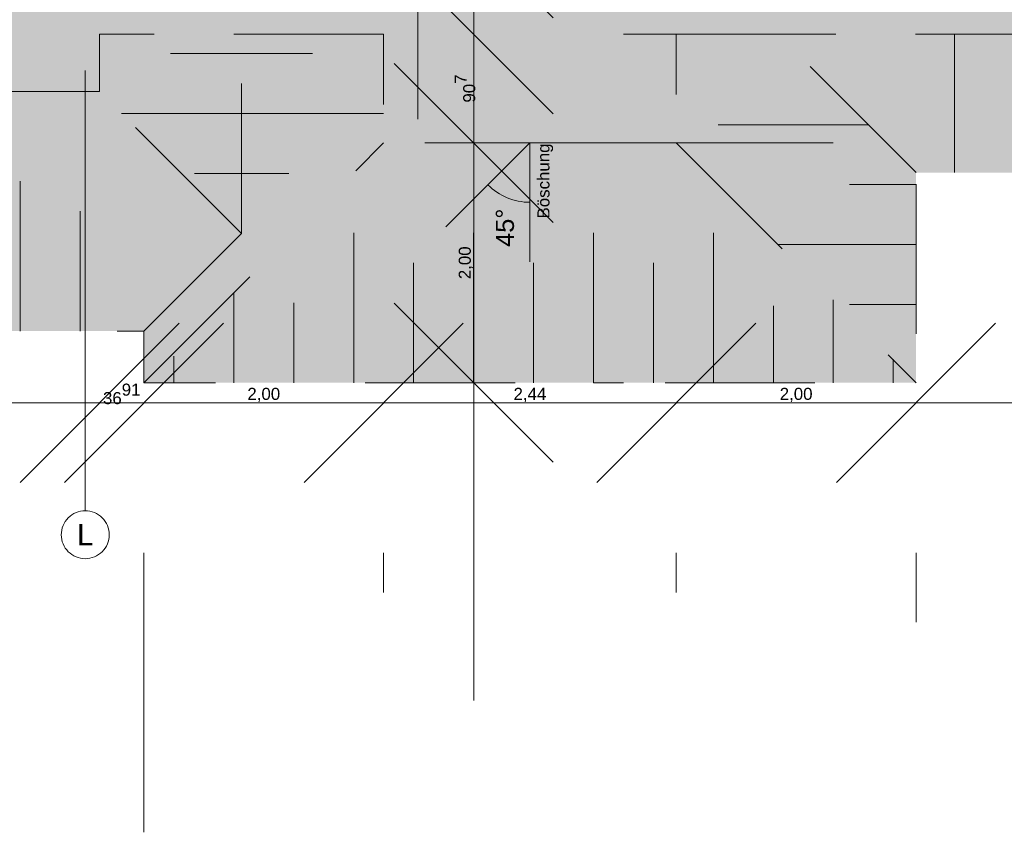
# Model space of a CAD drawing. Header units: metres. Extents: x -3716 to 31, y -1854 to 706.
# Tile 49 of 237: x -1454 to -1351, y -178 to -93. Entities that reach past the tile are written whole.
import ezdxf

# ---------------------------------------------------------------- set-up
doc = ezdxf.new("R2010")
doc.units = ezdxf.units.M
doc.header["$LTSCALE"] = 1.25
doc.header["$PDMODE"] = 1
doc.header["$PDSIZE"] = -2
for name, pattern in [('Linienart-34', [4.233, 2.116, -2.117]), ('Linienart-53', [5.291531, 3.175, -1.058062, 0.352704, -0.705764]), ('VW-01 Strichlinie kurz', [1.999894, 0.999947, -0.999947])]:
    doc.linetypes.add(name, pattern=pattern)
doc.layers.get('0').update_dxf_attribs({"lineweight": 25})
for name, color, linetype, lineweight in [('30 -32 Gründung-Baugrube', 7, 'VW-01 Strichlinie kurz', 9), ('70 -71 Achsen- 1 Gebäudeachsen', 7, 'Linienart-53', 18), ('70 -73 Bauteildarst.- 2 verdeckt 0.15', 7, 'Linienart-34', 15), ('Keine', 7, 'Continuous', 9)]:
    doc.layers.add(name, color=color, linetype=linetype, lineweight=lineweight)
doc.layers.add('70 -72 Beschriftung- 1 Beschriftung allgemein', color=7, linetype='Continuous', lineweight=9, true_color=0xff6633)
doc.layers.add('70 -76 Bemaßung- 2 Allgemein', color=7, linetype='Continuous', lineweight=5, true_color=0x6666cc)
doc.styles.add('Arial', font='arial.ttf')
doc.dimstyles.new('k+k_klein', dxfattribs={"dimtxt": 1.258608, "dimasz": 1.3255, "dimexe": 1.25, "dimexo": 3.75, "dimgap": 0.125, "dimtad": 1, "dimdec": 3, "dimtxsty": 'Arial', "dimblk": 'VW_SLASH', "dimblk1": 'VW_SLASH', "dimblk2": 'VW_SLASH', "dimcen": 0, "dimdle": 0.625, "dimadec": 3, "dimazin": 0, "dimtfac": 0.75, "dimtdec": 3, "dimtix": 1, "dimtmove": 0, "dimatfit": 0, "dimldrblk": 'VW_FILLEDARROW', "dimfxlon": 1, "dimfrac": 2, "dimtolj": 1, "dimarcsym": 0})

# ---------------------------------------------------------------- blocks, each defined once
blk = doc.blocks.new('Gruppe-9')
at = {"layer": '70 -73 Bauteildarst.- 2 verdeckt 0.15', "flags": 128}
blk.add_lwpolyline([(-88.396, -39.997), (-87.396, -39.997), (-87.396, -43.097), (-88.396, -43.097)], close=True, dxfattribs=at)
blk = doc.blocks.new('Gruppe-11')
at = {"layer": '70 -73 Bauteildarst.- 2 verdeckt 0.15', "color": 7}
blk.add_blockref('Gruppe-9', (0, 0), dxfattribs=at)
blk = doc.blocks.new('Gruppe-31')
at = {"layer": '30 -32 Gründung-Baugrube', "color": 7, "transparency": 33554687}
blk.add_line((-83.921, -43.352), (-83.921, -42.197), dxfattribs=at)
blk = doc.blocks.new('Gruppe-107')
at = {"layer": '30 -32 Gründung-Baugrube', "color": 7, "transparency": 33554687}
for p, q in [((-87.9323, -45.104), (-87.9323, -43.104)), ((-86.9323, -45.104), (-86.9323, -43.104)), ((-88.9323, -45.104), (-88.9323, -43.3263)), ((-85.9323, -45.104), (-85.9323, -43.3796)), ((-88.4323, -45.104), (-88.4323, -44.104)), ((-87.4323, -45.104), (-87.4323, -44.104)), ((-86.4323, -45.104), (-86.4323, -44.104)), ((-89.9323, -45.104), (-89.9323, -44.354)), ((-84.9323, -45.104), (-84.9323, -44.414)), ((-89.4323, -45.104), (-89.4323, -44.4374)), ((-85.4323, -45.104), (-85.4323, -44.464)), ((-90.4323, -45.104), (-90.4323, -44.8818)), ((-84.4323, -45.104), (-84.4323, -44.9085))]:
    blk.add_line(p, q, dxfattribs=at)
blk = doc.blocks.new('Gruppe-108')
at = {"layer": '30 -32 Gründung-Baugrube', "color": 7, "transparency": 33554687}
for p, q in [((-89.8669, -42.3586), (-89.2746, -42.3586)), ((-89.8669, -42.8586), (-88.6823, -42.8586)), ((-89.8669, -43.3586), (-89.4744, -43.3586))]:
    blk.add_line(p, q, dxfattribs=at)
blk = doc.blocks.new('Gruppe-109')
at = {"layer": '30 -32 Gründung-Baugrube', "color": 7, "transparency": 33554687}
for p, q in [((-89.8669, -42.3586), (-90.4591, -42.3586)), ((-89.8669, -42.8586), (-90.869, -42.8586)), ((-89.8669, -43.3586), (-90.2593, -43.3586))]:
    blk.add_line(p, q, dxfattribs=at)
blk = doc.blocks.new('Gruppe-110')
at = {"layer": '30 -32 Gründung-Baugrube', "color": 7, "transparency": 33554687}
for p, q in [((-96.7147, -44.674), (-96.7147, -42.674)), ((-95.7147, -44.674), (-95.7147, -42.674)), ((-92.7147, -44.674), (-92.7147, -42.674)), ((-91.7147, -44.674), (-91.7147, -42.674)), ((-97.7147, -44.674), (-97.7147, -42.924)), ((-93.7147, -44.674), (-93.7147, -43.1037)), ((-94.7147, -44.674), (-94.7147, -43.2056)), ((-97.2147, -44.674), (-97.2147, -43.674)), ((-96.2147, -44.674), (-96.2147, -43.674)), ((-95.2147, -44.674), (-95.2147, -43.674)), ((-94.2147, -44.674), (-94.2147, -43.674)), ((-93.2147, -44.674), (-93.2147, -43.674)), ((-92.2147, -44.674), (-92.2147, -43.674)), ((-91.2147, -44.674), (-91.2147, -43.674)), ((-98.7147, -44.674), (-98.7147, -43.924)), ((-98.2147, -44.674), (-98.2147, -44.0074)), ((-99.2147, -44.674), (-99.2147, -44.4518))]:
    blk.add_line(p, q, dxfattribs=at)
blk = doc.blocks.new('Gruppe-153')
at = {"layer": '30 -32 Gründung-Baugrube', "color": 7, "transparency": 33554687}
for p, q in [((-89.8669, -43.8586), (-89.8669, -42.197)), ((-84.2423, -43.352), (-85.3974, -42.1969)), ((-89.8669, -43.8586), (-91.0514, -42.674)), ((-84.6422, -42.9522), (-86.2423, -42.9522)), ((-90.6823, -45.104), (-88.6823, -43.104)), ((-86.2423, -43.104), (-84.2423, -45.104)), ((-84.2423, -43.4522), (-84.7973, -43.4522)), ((-90.6823, -44.674), (-89.8669, -43.8586)), ((-84.2423, -43.9522), (-85.3942, -43.9522)), ((-84.2423, -44.4522), (-84.7973, -44.4522))]:
    blk.add_line(p, q, dxfattribs=at)
for name in ['Gruppe-31', 'Gruppe-109', 'Gruppe-108', 'Gruppe-110', 'Gruppe-107']:
    blk.add_blockref(name, (0, 0), dxfattribs=at)
blk = doc.blocks.new('Gruppe-175')
at = {"layer": '70 -72 Beschriftung- 1 Beschriftung allgemein'}
for q in [(-88.1631, -43.8048), (-87.4623, -44.0951)]:
    blk.add_line((-87.4623, -43.104), q, dxfattribs=at)
blk.add_arc((-87.4623, -43.104), 0.4955, 225, 270, dxfattribs=at)
at = {"layer": '70 -72 Beschriftung- 1 Beschriftung allgemein', "attachment_point": 1, "rotation": 90, "line_spacing_factor": 0.970891, "style": 'Arial'}
for s, insert, char_height in [('Böschung', (-87.4, -43.7345), 0.10069), ('45°', (-87.7467, -43.971), 0.15103)]:
    blk.add_mtext(s, dxfattribs=dict(at, insert=insert, char_height=char_height))
blk = doc.blocks.new('VW_SLASH')
at = {"color": 0, "linetype": 'ByBlock', "lineweight": -2, "transparency": 16777216}
blk.add_line((0.4715, 0), (-1, 0), dxfattribs=at)
at = {"color": 0, "lineweight": 5, "transparency": 16777216, "flags": 128}
blk.add_lwpolyline([(0.5004, 0.5004), (-0.5004, -0.5004)], dxfattribs=at)
blk = doc.blocks.new('*D544')
at = {"layer": '70 -76 Bemaßung- 2 Allgemein', "color": 0, "lineweight": -2}
for p, q in [((-96.5502, -45.272), (-97.8757, -45.272)), ((-93.2914, -45.272), (-95.2247, -45.272)), ((-91.9659, -45.272), (-90.6404, -45.272)), ((-95.2247, -46.424), (-95.2247, -46.522)), ((-93.2914, -46.424), (-93.2914, -46.522))]:
    blk.add_line(p, q, dxfattribs=at)
at = {"layer": 'Defpoints', "color": 0}
for p in [(-95.2247, -42.674), (-93.2914, -42.674), (-95.2247, -45.272)]:
    blk.add_point(p, dxfattribs=at)
at = {"layer": '70 -76 Bemaßung- 2 Allgemein', "color": 0, "lineweight": -2, "xscale": 1.32550048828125, "yscale": 1.32550048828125, "zscale": 1.32550048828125}
blk.add_blockref('VW_SLASH', (-95.2247, -45.272), dxfattribs=at)
at = {"layer": '70 -76 Bemaßung- 2 Allgemein', "color": 0, "lineweight": -2, "xscale": 1.32550048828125, "yscale": 1.32550048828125, "zscale": 1.32550048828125, "rotation": 180}
blk.add_blockref('VW_SLASH', (-93.2914, -45.272), dxfattribs=at)
at = {"layer": '70 -76 Bemaßung- 2 Allgemein', "color": 0, "insert": (-94.258, -45.1889), "char_height": 0.100689, "attachment_point": 5, "style": 'Arial'}
blk.add_mtext('\\A1;1,93\\S33^ ;', dxfattribs=at)
blk = doc.blocks.new('VW_FILLEDARROW')
at = {"linetype": 'Continuous', "lineweight": 0, "transparency": 16777216}
blk.add_hatch(color=0, dxfattribs=at).paths.add_polyline_path([(-2.8289, 0.758), (0, 0), (-2.8289, -0.758)])
at = {"color": 0, "lineweight": 5, "transparency": 16777216, "flags": 128}
blk.add_lwpolyline([(-2.8289, 0.758), (0, 0), (-2.8289, -0.758)], close=True, dxfattribs=at)
blk = doc.blocks.new('*D545')
at = {"layer": '70 -76 Bemaßung- 2 Allgemein', "color": 0, "lineweight": -2}
for p, q in [((-94.6169, -45.272), (-95.9424, -45.272)), ((-91.0514, -45.272), (-93.2914, -45.272)), ((-89.7259, -45.272), (-88.4004, -45.272)), ((-93.2914, -46.424), (-93.2914, -46.522)), ((-91.0514, -46.424), (-91.0514, -46.522))]:
    blk.add_line(p, q, dxfattribs=at)
at = {"layer": 'Defpoints', "color": 0}
for p in [(-93.2914, -42.674), (-91.0514, -42.674), (-93.2914, -45.272)]:
    blk.add_point(p, dxfattribs=at)
at = {"layer": '70 -76 Bemaßung- 2 Allgemein', "color": 0, "lineweight": -2, "xscale": 1.32550048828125, "yscale": 1.32550048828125, "zscale": 1.32550048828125}
blk.add_blockref('VW_SLASH', (-93.2914, -45.272), dxfattribs=at)
at = {"layer": '70 -76 Bemaßung- 2 Allgemein', "color": 0, "lineweight": -2, "xscale": 1.32550048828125, "yscale": 1.32550048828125, "zscale": 1.32550048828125, "rotation": 180}
blk.add_blockref('VW_SLASH', (-91.0514, -45.272), dxfattribs=at)
at = {"layer": '70 -76 Bemaßung- 2 Allgemein', "color": 0, "insert": (-92.1714, -45.2066), "char_height": 0.10069, "attachment_point": 5, "style": 'Arial'}
blk.add_mtext('\\A1;2,24', dxfattribs=at)
blk = doc.blocks.new('*D546')
at = {"layer": '70 -76 Bemaßung- 2 Allgemein', "color": 0, "lineweight": -2}
for p, q in [((-92.3769, -45.272), (-93.7024, -45.272)), ((-90.6823, -45.272), (-91.0514, -45.272)), ((-89.3568, -45.272), (-88.0313, -45.272)), ((-91.0514, -46.424), (-91.0514, -46.522)), ((-90.6823, -48.854), (-90.6823, -46.522))]:
    blk.add_line(p, q, dxfattribs=at)
at = {"layer": 'Defpoints', "color": 0}
for p in [(-91.0514, -42.674), (-90.6823, -45.104), (-91.0514, -45.272)]:
    blk.add_point(p, dxfattribs=at)
at = {"layer": '70 -76 Bemaßung- 2 Allgemein', "color": 0, "lineweight": -2, "xscale": 1.32550048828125, "yscale": 1.32550048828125, "zscale": 1.32550048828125}
blk.add_blockref('VW_SLASH', (-91.0514, -45.272), dxfattribs=at)
at = {"layer": '70 -76 Bemaßung- 2 Allgemein', "color": 0, "lineweight": -2, "xscale": 1.32550048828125, "yscale": 1.32550048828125, "zscale": 1.32550048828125, "rotation": 180}
blk.add_blockref('VW_SLASH', (-90.6823, -45.272), dxfattribs=at)
at = {"layer": '70 -76 Bemaßung- 2 Allgemein', "color": 0, "insert": (-90.8669, -45.198), "char_height": 0.100689, "attachment_point": 5, "style": 'Arial'}
blk.add_mtext('\\A1;36\\S91^ ;', dxfattribs=at)
blk = doc.blocks.new('*D547')
at = {"layer": '70 -76 Bemaßung- 2 Allgemein', "color": 0, "lineweight": -2}
for p, q in [((-92.0078, -45.272), (-93.3333, -45.272)), ((-88.6823, -45.272), (-90.6823, -45.272)), ((-87.3568, -45.272), (-86.0313, -45.272)), ((-90.6823, -48.854), (-90.6823, -46.522)), ((-88.6823, -46.854), (-88.6823, -46.522))]:
    blk.add_line(p, q, dxfattribs=at)
at = {"layer": 'Defpoints', "color": 0}
for p in [(-88.6823, -43.104), (-90.6823, -45.104), (-90.6823, -45.272)]:
    blk.add_point(p, dxfattribs=at)
at = {"layer": '70 -76 Bemaßung- 2 Allgemein', "color": 0, "lineweight": -2, "xscale": 1.32550048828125, "yscale": 1.32550048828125, "zscale": 1.32550048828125}
blk.add_blockref('VW_SLASH', (-90.6823, -45.272), dxfattribs=at)
at = {"layer": '70 -76 Bemaßung- 2 Allgemein', "color": 0, "lineweight": -2, "xscale": 1.32550048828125, "yscale": 1.32550048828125, "zscale": 1.32550048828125, "rotation": 180}
blk.add_blockref('VW_SLASH', (-88.6823, -45.272), dxfattribs=at)
at = {"layer": '70 -76 Bemaßung- 2 Allgemein', "color": 0, "insert": (-89.6823, -45.2066), "char_height": 0.10069, "attachment_point": 5, "style": 'Arial'}
blk.add_mtext('\\A1;2,00', dxfattribs=at)
blk = doc.blocks.new('*D548')
at = {"layer": '70 -76 Bemaßung- 2 Allgemein', "color": 0, "lineweight": -2}
for p, q in [((-90.0078, -45.272), (-91.3333, -45.272)), ((-86.2423, -45.272), (-88.6823, -45.272)), ((-84.9168, -45.272), (-83.5913, -45.272)), ((-88.6823, -46.854), (-88.6823, -46.522)), ((-86.2423, -46.854), (-86.2423, -46.522))]:
    blk.add_line(p, q, dxfattribs=at)
at = {"layer": 'Defpoints', "color": 0}
for p in [(-88.6823, -43.104), (-86.2423, -43.104), (-88.6823, -45.272)]:
    blk.add_point(p, dxfattribs=at)
at = {"layer": '70 -76 Bemaßung- 2 Allgemein', "color": 0, "lineweight": -2, "xscale": 1.32550048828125, "yscale": 1.32550048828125, "zscale": 1.32550048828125}
blk.add_blockref('VW_SLASH', (-88.6823, -45.272), dxfattribs=at)
at = {"layer": '70 -76 Bemaßung- 2 Allgemein', "color": 0, "lineweight": -2, "xscale": 1.32550048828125, "yscale": 1.32550048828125, "zscale": 1.32550048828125, "rotation": 180}
blk.add_blockref('VW_SLASH', (-86.2423, -45.272), dxfattribs=at)
at = {"layer": '70 -76 Bemaßung- 2 Allgemein', "color": 0, "insert": (-87.4623, -45.2066), "char_height": 0.10069, "attachment_point": 5, "style": 'Arial'}
blk.add_mtext('\\A1;2,44', dxfattribs=at)
blk = doc.blocks.new('*D549')
at = {"layer": '70 -76 Bemaßung- 2 Allgemein', "color": 0, "lineweight": -2}
for p, q in [((-87.5678, -45.272), (-88.8933, -45.272)), ((-84.2423, -45.272), (-86.2423, -45.272)), ((-82.9168, -45.272), (-81.5913, -45.272)), ((-86.2423, -46.854), (-86.2423, -46.522)), ((-84.2423, -47.102), (-84.2423, -46.522))]:
    blk.add_line(p, q, dxfattribs=at)
at = {"layer": 'Defpoints', "color": 0}
for p in [(-86.2423, -43.104), (-84.2423, -43.352), (-86.2423, -45.272)]:
    blk.add_point(p, dxfattribs=at)
at = {"layer": '70 -76 Bemaßung- 2 Allgemein', "color": 0, "lineweight": -2, "xscale": 1.32550048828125, "yscale": 1.32550048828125, "zscale": 1.32550048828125}
blk.add_blockref('VW_SLASH', (-86.2423, -45.272), dxfattribs=at)
at = {"layer": '70 -76 Bemaßung- 2 Allgemein', "color": 0, "lineweight": -2, "xscale": 1.32550048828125, "yscale": 1.32550048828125, "zscale": 1.32550048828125, "rotation": 180}
blk.add_blockref('VW_SLASH', (-84.2423, -45.272), dxfattribs=at)
at = {"layer": '70 -76 Bemaßung- 2 Allgemein', "color": 0, "insert": (-85.2423, -45.2066), "char_height": 0.10069, "attachment_point": 5, "style": 'Arial'}
blk.add_mtext('\\A1;2,00', dxfattribs=at)
blk = doc.blocks.new('*D550')
at = {"layer": '70 -76 Bemaßung- 2 Allgemein', "color": 0, "lineweight": -2}
for p, q in [((-71.5461, -45.1469), (-71.5461, -46.522)), ((-72.8716, -45.272), (-82.9168, -45.272)), ((-84.2423, -47.102), (-84.2423, -46.522))]:
    blk.add_line(p, q, dxfattribs=at)
at = {"layer": 'Defpoints', "color": 0}
for p in [(-71.5461, -41.3969), (-84.2423, -43.352), (-84.2423, -45.272)]:
    blk.add_point(p, dxfattribs=at)
at = {"layer": '70 -76 Bemaßung- 2 Allgemein', "color": 0, "lineweight": -2, "xscale": 1.32550048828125, "yscale": 1.32550048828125, "zscale": 1.32550048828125, "rotation": 180}
blk.add_blockref('VW_SLASH', (-84.2423, -45.272), dxfattribs=at)
at = {"layer": '70 -76 Bemaßung- 2 Allgemein', "color": 0, "lineweight": -2, "xscale": 1.32550048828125, "yscale": 1.32550048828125, "zscale": 1.32550048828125}
blk.add_blockref('VW_SLASH', (-71.5461, -45.272), dxfattribs=at)
at = {"layer": '70 -76 Bemaßung- 2 Allgemein', "color": 0, "insert": (-77.8942, -45.1889), "char_height": 0.100689, "attachment_point": 5, "style": 'Arial'}
blk.add_mtext('\\A1;12,69\\S63^ ;', dxfattribs=at)
blk = doc.blocks.new('*D785')
at = {"layer": '70 -76 Bemaßung- 2 Allgemein', "color": 0, "lineweight": -2}
for p, q in [((-87.931, -37.8335), (-87.931, -36.508)), ((-87.931, -39.447), (-87.931, -39.159)), ((-85.7773, -39.159), (-86.681, -39.159)), ((-91.582, -39.447), (-89.181, -39.447)), ((-87.931, -40.7725), (-87.931, -42.098))]:
    blk.add_line(p, q, dxfattribs=at)
at = {"layer": 'Defpoints', "color": 0}
for p in [(-89.5273, -39.159), (-87.931, -39.159), (-87.832, -39.447)]:
    blk.add_point(p, dxfattribs=at)
at = {"layer": '70 -76 Bemaßung- 2 Allgemein', "color": 0, "lineweight": -2, "xscale": 1.32550048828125, "yscale": 1.32550048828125, "zscale": 1.32550048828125}
for p, rotation in [((-87.931, -39.159), 270), ((-87.931, -39.447), 90)]:
    blk.add_blockref('VW_SLASH', p, dxfattribs=dict(at, rotation=rotation))
at = {"layer": '70 -76 Bemaßung- 2 Allgemein', "color": 0, "insert": (-88.005, -39.303), "char_height": 0.100689, "attachment_point": 5, "rotation": 90, "style": 'Arial'}
blk.add_mtext('\\A1;28\\S8^ ;', dxfattribs=at)
blk = doc.blocks.new('*D786')
at = {"layer": '70 -76 Bemaßung- 2 Allgemein', "color": 0, "lineweight": -2}
for p, q in [((-87.931, -38.1215), (-87.931, -36.796)), ((-91.582, -39.447), (-89.181, -39.447)), ((-87.931, -40.004), (-87.931, -39.447)), ((-84.9323, -40.004), (-86.681, -40.004)), ((-87.931, -41.3295), (-87.931, -42.655))]:
    blk.add_line(p, q, dxfattribs=at)
at = {"layer": 'Defpoints', "color": 0}
for p in [(-87.931, -39.447), (-87.832, -39.447), (-88.6823, -40.004)]:
    blk.add_point(p, dxfattribs=at)
at = {"layer": '70 -76 Bemaßung- 2 Allgemein', "color": 0, "lineweight": -2, "xscale": 1.32550048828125, "yscale": 1.32550048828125, "zscale": 1.32550048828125}
for p, rotation in [((-87.931, -39.447), 270), ((-87.931, -40.004), 90)]:
    blk.add_blockref('VW_SLASH', p, dxfattribs=dict(at, rotation=rotation))
at = {"layer": '70 -76 Bemaßung- 2 Allgemein', "color": 0, "insert": (-88.0033, -39.7255), "char_height": 0.100689, "attachment_point": 5, "rotation": 90, "style": 'Arial'}
blk.add_mtext('\\A1;55\\S7^ ;', dxfattribs=at)
blk = doc.blocks.new('*D787')
at = {"layer": '70 -76 Bemaßung- 2 Allgemein', "color": 0, "lineweight": -2}
for p, q in [((-87.931, -38.6785), (-87.931, -37.353)), ((-87.931, -41.3969), (-87.931, -40.004)), ((-84.9323, -40.004), (-86.681, -40.004)), ((-84.9323, -41.3969), (-86.681, -41.3969)), ((-87.931, -42.7224), (-87.931, -44.0479))]:
    blk.add_line(p, q, dxfattribs=at)
at = {"layer": 'Defpoints', "color": 0}
for p in [(-88.6823, -40.004), (-87.931, -40.004), (-88.6823, -41.3969)]:
    blk.add_point(p, dxfattribs=at)
at = {"layer": '70 -76 Bemaßung- 2 Allgemein', "color": 0, "lineweight": -2, "xscale": 1.32550048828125, "yscale": 1.32550048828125, "zscale": 1.32550048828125}
for p, rotation in [((-87.931, -40.004), 270), ((-87.931, -41.3969), 90)]:
    blk.add_blockref('VW_SLASH', p, dxfattribs=dict(at, rotation=rotation))
at = {"layer": '70 -76 Bemaßung- 2 Allgemein', "color": 0, "insert": (-88.0141, -40.7005), "char_height": 0.100689, "attachment_point": 5, "rotation": 90, "style": 'Arial'}
blk.add_mtext('\\A1;1,39\\S3^ ;', dxfattribs=at)
blk = doc.blocks.new('*D788')
at = {"layer": '70 -76 Bemaßung- 2 Allgemein', "color": 0, "lineweight": -2}
for p, q in [((-87.931, -40.0714), (-87.931, -38.7459)), ((-87.931, -42.197), (-87.931, -41.3969)), ((-84.9323, -41.3969), (-86.681, -41.3969)), ((-84.9323, -42.197), (-86.681, -42.197)), ((-87.931, -43.5225), (-87.931, -44.848))]:
    blk.add_line(p, q, dxfattribs=at)
at = {"layer": 'Defpoints', "color": 0}
for p in [(-88.6823, -41.3969), (-87.931, -41.3969), (-88.6823, -42.197)]:
    blk.add_point(p, dxfattribs=at)
at = {"layer": '70 -76 Bemaßung- 2 Allgemein', "color": 0, "lineweight": -2, "xscale": 1.32550048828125, "yscale": 1.32550048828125, "zscale": 1.32550048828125}
for p, rotation in [((-87.931, -41.3969), 270), ((-87.931, -42.197), 90)]:
    blk.add_blockref('VW_SLASH', p, dxfattribs=dict(at, rotation=rotation))
at = {"layer": '70 -76 Bemaßung- 2 Allgemein', "color": 0, "insert": (-87.9874, -41.797), "char_height": 0.10069, "attachment_point": 5, "rotation": 90, "style": 'Arial'}
blk.add_mtext('\\A1;80', dxfattribs=at)
blk = doc.blocks.new('*D789')
at = {"layer": '70 -76 Bemaßung- 2 Allgemein', "color": 0, "lineweight": -2}
for p, q in [((-87.931, -40.8715), (-87.931, -39.546)), ((-87.931, -43.104), (-87.931, -42.197)), ((-84.9323, -42.197), (-86.681, -42.197)), ((-84.9323, -43.104), (-86.681, -43.104)), ((-87.931, -44.4295), (-87.931, -45.755))]:
    blk.add_line(p, q, dxfattribs=at)
at = {"layer": 'Defpoints', "color": 0}
for p in [(-88.6823, -42.197), (-87.931, -42.197), (-88.6823, -43.104)]:
    blk.add_point(p, dxfattribs=at)
at = {"layer": '70 -76 Bemaßung- 2 Allgemein', "color": 0, "lineweight": -2, "xscale": 1.32550048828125, "yscale": 1.32550048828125, "zscale": 1.32550048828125}
for p, rotation in [((-87.931, -42.197), 270), ((-87.931, -43.104), 90)]:
    blk.add_blockref('VW_SLASH', p, dxfattribs=dict(at, rotation=rotation))
at = {"layer": '70 -76 Bemaßung- 2 Allgemein', "color": 0, "insert": (-88.0033, -42.6505), "char_height": 0.100689, "attachment_point": 5, "rotation": 90, "style": 'Arial'}
blk.add_mtext('\\A1;90\\S7^ ;', dxfattribs=at)
blk = doc.blocks.new('*D790')
at = {"layer": '70 -76 Bemaßung- 2 Allgemein', "color": 0, "lineweight": -2}
for p, q in [((-87.931, -41.7785), (-87.931, -40.453)), ((-87.931, -45.104), (-87.931, -43.104)), ((-84.9323, -43.104), (-86.681, -43.104)), ((-86.9323, -45.104), (-86.681, -45.104)), ((-87.931, -46.4295), (-87.931, -47.755))]:
    blk.add_line(p, q, dxfattribs=at)
at = {"layer": 'Defpoints', "color": 0}
for p in [(-88.6823, -43.104), (-87.931, -43.104), (-90.6823, -45.104)]:
    blk.add_point(p, dxfattribs=at)
at = {"layer": '70 -76 Bemaßung- 2 Allgemein', "color": 0, "lineweight": -2, "xscale": 1.32550048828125, "yscale": 1.32550048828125, "zscale": 1.32550048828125}
for p, rotation in [((-87.931, -43.104), 270), ((-87.931, -45.104), 90)]:
    blk.add_blockref('VW_SLASH', p, dxfattribs=dict(at, rotation=rotation))
at = {"layer": '70 -76 Bemaßung- 2 Allgemein', "color": 0, "insert": (-87.9965, -44.104), "char_height": 0.10069, "attachment_point": 5, "rotation": 90, "style": 'Arial'}
blk.add_mtext('\\A1;2,00', dxfattribs=at)
blk = doc.blocks.new('_Achsen (3D)')
at = {"layer": '70 -71 Achsen- 1 Gebäudeachsen', "transparency": 33554687}
blk.add_line((-91.171, 3.8), (-91.171, -46.172), dxfattribs=at)
at = {"color": 255, "transparency": 33554687}
blk.add_wipeout([(-91.171, -46.172), (-91.1514, -46.173), (-91.132, -46.1759), (-91.1129, -46.1807), (-91.0945, -46.1873), (-91.0767, -46.1957), (-91.0599, -46.2057), (-91.0441, -46.2174), (-91.0296, -46.2306), (-91.0164, -46.2452), (-91.0047, -46.2609), (-90.9946, -46.2778), (-90.9862, -46.2955), (-90.9796, -46.314), (-90.9748, -46.333), (-90.972, -46.3524), (-90.971, -46.372), (-90.972, -46.3916), (-90.9748, -46.4111), (-90.9796, -46.4301), (-90.9862, -46.4486), (-90.9946, -46.4663), (-91.0047, -46.4832), (-91.0164, -46.4989), (-91.0296, -46.5135), (-91.0441, -46.5266), (-91.0599, -46.5383), (-91.0767, -46.5484), (-91.0945, -46.5568), (-91.1129, -46.5634), (-91.132, -46.5682), (-91.1514, -46.5711), (-91.171, -46.572), (-91.1906, -46.5711), (-91.21, -46.5682), (-91.2291, -46.5634), (-91.2475, -46.5568), (-91.2653, -46.5484), (-91.2821, -46.5383), (-91.2979, -46.5266), (-91.3124, -46.5135), (-91.3256, -46.4989), (-91.3373, -46.4832), (-91.3474, -46.4663), (-91.3558, -46.4486), (-91.3624, -46.4301), (-91.3672, -46.4111), (-91.37, -46.3916), (-91.371, -46.372), (-91.37, -46.3524), (-91.3672, -46.333), (-91.3624, -46.314), (-91.3558, -46.2955), (-91.3474, -46.2778), (-91.3373, -46.2609), (-91.3256, -46.2452), (-91.3124, -46.2306), (-91.2979, -46.2174), (-91.2821, -46.2057), (-91.2653, -46.1957), (-91.2475, -46.1873), (-91.2291, -46.1807), (-91.21, -46.1759), (-91.1906, -46.173)], dxfattribs=at).dxf.layer = 'Keine'
at = {"layer": 'Keine', "transparency": 33554687, "flags": 128}
blk.add_lwpolyline([(-91.171, -46.172), (-91.1514, -46.173), (-91.132, -46.1759), (-91.1129, -46.1807), (-91.0945, -46.1873), (-91.0767, -46.1957), (-91.0599, -46.2057), (-91.0441, -46.2174), (-91.0296, -46.2306), (-91.0164, -46.2452), (-91.0047, -46.2609), (-90.9946, -46.2778), (-90.9862, -46.2955), (-90.9796, -46.314), (-90.9748, -46.333), (-90.972, -46.3524), (-90.971, -46.372), (-90.972, -46.3916), (-90.9748, -46.4111), (-90.9796, -46.4301), (-90.9862, -46.4486), (-90.9946, -46.4663), (-91.0047, -46.4832), (-91.0164, -46.4989), (-91.0296, -46.5135), (-91.0441, -46.5266), (-91.0599, -46.5383), (-91.0767, -46.5484), (-91.0945, -46.5568), (-91.1129, -46.5634), (-91.132, -46.5682), (-91.1514, -46.5711), (-91.171, -46.572), (-91.1906, -46.5711), (-91.21, -46.5682), (-91.2291, -46.5634), (-91.2475, -46.5568), (-91.2653, -46.5484), (-91.2821, -46.5383), (-91.2979, -46.5266), (-91.3124, -46.5135), (-91.3256, -46.4989), (-91.3373, -46.4832), (-91.3474, -46.4663), (-91.3558, -46.4486), (-91.3624, -46.4301), (-91.3672, -46.4111), (-91.37, -46.3916), (-91.371, -46.372), (-91.37, -46.3524), (-91.3672, -46.333), (-91.3624, -46.314), (-91.3558, -46.2955), (-91.3474, -46.2778), (-91.3373, -46.2609), (-91.3256, -46.2452), (-91.3124, -46.2306), (-91.2979, -46.2174), (-91.2821, -46.2057), (-91.2653, -46.1957), (-91.2475, -46.1873), (-91.2291, -46.1807), (-91.21, -46.1759), (-91.1906, -46.173)], close=True, dxfattribs=at)
at = {"layer": 'Keine', "transparency": 33554687, "insert": (-91.171, -46.372), "char_height": 0.1762, "attachment_point": 5, "line_spacing_factor": 0.970891, "style": 'Arial'}
blk.add_mtext('L', dxfattribs=at)
blk = doc.blocks.new('Gruppe-494')
at = {"layer": '70 -76 Bemaßung- 2 Allgemein'}
for base, p1, p2, text, picture, middle in [((-84.24232, -45.27204), (-71.54606, -41.39694), (-84.24232, -43.35204), '12,69\\S63^ ;', '*D550', (-77.89419, -45.18894)), ((-95.2247, -45.27204), (-93.29139, -42.67404), (-95.2247, -42.67404), '1,93\\S33^ ;', '*D544', (-94.25804, -45.18894)), ((-93.29139, -45.27204), (-91.05139, -42.67404), (-93.29139, -42.67404), '2,24', '*D545', (-92.17139, -45.20658)), ((-91.05139, -45.27204), (-90.68232, -45.10404), (-91.05139, -42.67404), '36\\S91^ ;', '*D546', (-90.86685, -45.198)), ((-90.68232, -45.27204), (-88.68232, -43.10404), (-90.68232, -45.10404), '2,00', '*D547', (-89.68232, -45.20658)), ((-88.68232, -45.27204), (-86.24232, -43.10404), (-88.68232, -43.10404), '2,44', '*D548', (-87.46232, -45.20658)), ((-86.24232, -45.27204), (-84.24232, -43.35204), (-86.24232, -43.10404), '2,00', '*D549', (-85.24232, -45.20658))]:
    dim = blk.add_linear_dim(base=base, p1=p1, p2=p2, text=text, dimstyle='k+k_klein', override={"dimtxt": 0.100689, "dimgap": 0.005, "dimdec": 4, "dimpost": '<>', "dimtxsty": 'Arial', "dimtmove": 2}, dxfattribs=at)
    dim.commit()
    dim.dimension.update_dxf_attribs({"geometry": picture, "text_midpoint": middle})
blk = doc.blocks.new('Gruppe-512')
at = {"layer": '70 -76 Bemaßung- 2 Allgemein'}
for base, p1, p2, text, picture, middle in [((-87.931, -39.159), (-87.832, -39.447), (-89.5273, -39.159), '28\\S8^ ;', '*D785', (-88.005, -39.303)), ((-87.931, -39.447), (-88.6823, -40.004), (-87.832, -39.447), '55\\S7^ ;', '*D786', (-88.0033, -39.7255)), ((-87.931, -40.004), (-88.6823, -41.3969), (-88.6823, -40.004), '1,39\\S3^ ;', '*D787', (-88.0141, -40.7005)), ((-87.931, -41.3969), (-88.6823, -42.197), (-88.6823, -41.3969), '80', '*D788', (-87.9874, -41.797)), ((-87.931, -42.197), (-88.6823, -43.104), (-88.6823, -42.197), '90\\S7^ ;', '*D789', (-88.0033, -42.6505)), ((-87.931, -43.104), (-90.6823, -45.104), (-88.6823, -43.104), '2,00', '*D790', (-87.9965, -44.104))]:
    dim = blk.add_linear_dim(base=base, p1=p1, p2=p2, angle=270, text=text, dimstyle='k+k_klein', override={"dimtxt": 0.100689, "dimgap": 0.005, "dimpost": '<>', "dimtxsty": 'Arial', "dimtmove": 2}, dxfattribs=at)
    dim.commit()
    dim.dimension.update_dxf_attribs({"geometry": picture, "text_midpoint": middle})
blk = doc.blocks.new('_Feinplanum 2D (2D)')
at = {"layer": '30 -32 Gründung-Baugrube', "linetype": 'Continuous', "lineweight": 0, "true_color": 0xfffdee}
h = blk.add_hatch(color=7, dxfattribs=at)
h.paths.add_polyline_path([(3.234, 2.208), (3.234, -3.2548), (2.984, -4.1878), (2.984, -7.2829), (4.962, -7.2829), (4.962, -10.1329), (2.654, -10.1329), (2.654, -15.1811), (4.962, -15.1811), (4.962, -18.0311), (2.984, -18.0311), (2.984, -43.352), (-34.7423, -43.352), (-34.7423, -45.1048), (-41.1823, -45.1048), (-41.1823, -44.674), (-49.9647, -44.674), (-49.9647, -43.352), (-84.2423, -43.352), (-84.2423, -45.104), (-90.6823, -45.104), (-90.6823, -44.674), (-99.4647, -44.674), (-99.4647, -43.352), (-160.8923, -43.352), (-160.8923, -45.104), (-167.3323, -45.104), (-167.3323, -44.674), (-176.1147, -44.674), (-176.1147, -43.352), (-179.176, -43.352), (-179.176, 2.208), (-156.666, 2.208), (-156.666, 2.5549), (-146.5259, 2.5549), (-146.5259, 2.208), (-52.841, 2.208), (-52.841, 2.398), (-26.376, 2.398), (-26.376, 2.208)])
h.paths.add_polyline_path([(-178.021, 1.053), (-178.021, -42.197), (-174.1147, -42.197), (-174.1147, -42.674), (-171.8747, -42.674), (-171.8747, -42.2278), (-169.9414, -42.2278), (-169.9414, -42.674), (-167.7014, -42.674), (-167.7014, -42.197), (-165.3323, -42.197), (-165.3323, -43.104), (-162.8923, -43.104), (-162.8923, -42.197), (-97.4647, -42.197), (-97.4647, -42.674), (-95.2247, -42.674), (-95.2247, -42.197), (-93.2914, -42.197), (-93.2914, -42.674), (-91.0514, -42.674), (-91.0514, -42.197), (-88.6823, -42.197), (-88.6823, -43.104), (-86.2423, -43.104), (-86.2423, -42.1969), (-53.0011, -42.1969), (-53.0011, -41.897), (-52.9989, -41.897), (-52.9989, -42.1969), (-47.9647, -42.197), (-47.9647, -42.674), (-45.7247, -42.674), (-45.7247, -42.197), (-43.7914, -42.197), (-43.7914, -42.674), (-41.5514, -42.674), (-41.5514, -42.197), (-39.1823, -42.197), (-39.1823, -43.104), (-36.7423, -43.104), (-36.7423, -42.197), (-16.7111, -42.197), (-16.7111, -42.1962), (-13.6303, -42.197), (1.829, -42.197), (1.829, -4.0357), (2.079, -3.1027), (2.079, 1.053), (-16.7111, 1.053), (-27.531, 1.053), (-27.531, 1.243), (-51.686, 1.243), (-51.686, 1.053), (-53.0011, 1.053), (-88.896, 1.053), (-106.641, 1.053), (-147.6809, 1.053), (-147.6809, 1.3999), (-155.511, 1.3999), (-155.511, 1.053)])
at = {"layer": '30 -32 Gründung-Baugrube', "linetype": 'Continuous', "lineweight": 0}
h = blk.add_hatch(color=254, dxfattribs=at)
h.paths.add_polyline_path([(-52.9989, -42.1969), (-53.0011, -42.1969), (-86.2423, -42.1969), (-86.2423, -43.104), (-88.6823, -43.104), (-88.6823, -42.1969), (-88.896, -42.1969), (-88.896, -42.197), (-91.0514, -42.197), (-91.0514, -42.674), (-93.2914, -42.674), (-93.2914, -42.197), (-95.2247, -42.197), (-95.2247, -42.674), (-97.4647, -42.674), (-97.4647, -42.197), (-162.8923, -42.197), (-162.8923, -43.104), (-165.3323, -43.104), (-165.3323, -42.197), (-167.7014, -42.197), (-167.7014, -42.674), (-169.9414, -42.674), (-169.9414, -42.197), (-171.8747, -42.197), (-171.8747, -42.674), (-174.1147, -42.674), (-174.1147, -42.197), (-178.021, -42.197), (-178.021, 1.053), (-106.641, 1.053), (-88.896, 1.053), (-53.0011, 1.053), (-16.7111, 1.053), (2.079, 1.053), (2.079, -3.1027), (1.829, -4.0357), (1.829, -42.197), (-13.6303, -42.197), (-16.7111, -42.1962), (-16.7111, -42.197), (-36.7423, -42.197), (-36.7423, -43.104), (-39.1823, -43.104), (-39.1823, -42.197), (-41.5514, -42.197), (-41.5514, -42.674), (-43.7914, -42.674), (-43.7914, -42.197), (-45.7247, -42.197), (-45.7247, -42.674), (-47.9647, -42.674), (-47.9647, -42.197)])
h.paths.add_polyline_path([(-106.641, 0.253), (-177.221, 0.253), (-177.221, -41.397), (-174.1147, -41.397), (-174.1147, -40.677), (-171.8747, -40.677), (-171.8747, -41.397), (-169.9414, -41.397), (-169.9414, -40.677), (-167.7014, -40.677), (-167.7014, -41.397), (-165.3323, -41.397), (-165.3323, -40.004), (-162.8923, -40.004), (-162.8923, -41.397), (-97.4647, -41.397), (-97.4647, -40.677), (-95.2247, -40.677), (-95.2247, -41.397), (-93.2914, -41.397), (-93.2914, -40.677), (-91.0514, -40.677), (-91.0514, -41.397), (-88.896, -41.397), (-88.896, -41.3969), (-88.6823, -41.3969), (-88.6823, -40.004), (-86.2423, -40.004), (-86.2423, -41.3969), (-71.5461, -41.3969), (-71.5461, 0.253), (-88.896, 0.253)])
h.paths.add_polyline_path([(-70.7461, -41.3969), (-53.0011, -41.3969), (-52.9989, -41.3969), (-47.9647, -41.397), (-47.9647, -40.677), (-45.7247, -40.677), (-45.7247, -41.397), (-43.7914, -41.397), (-43.7914, -40.677), (-41.5514, -40.677), (-41.5514, -41.397), (-39.1823, -41.397), (-39.1823, -40.004), (-36.7423, -40.004), (-36.7423, -41.397), (-16.7111, -41.397), (-16.7111, -41.3976), (1.029, -41.397), (1.029, -3.9304), (1.279, -2.9974), (1.279, 0.253), (-16.7111, 0.253), (-53.0011, 0.253), (-70.7461, 0.253)])
at = {"layer": '30 -32 Gründung-Baugrube', "flags": 128}
for points in [[(3.234, 2.208), (3.234, -3.2548), (2.984, -4.1878), (2.984, -7.2829), (4.962, -7.2829), (4.962, -10.1329), (2.654, -10.1329), (2.654, -15.1811), (4.962, -15.1811), (4.962, -18.0311), (2.984, -18.0311), (2.984, -43.352), (-34.7423, -43.352), (-34.7423, -45.1048), (-41.1823, -45.1048), (-41.1823, -44.674), (-49.9647, -44.674), (-49.9647, -43.352), (-84.2423, -43.352), (-84.2423, -45.104), (-90.6823, -45.104), (-90.6823, -44.674), (-99.4647, -44.674), (-99.4647, -43.352), (-160.8923, -43.352), (-160.8923, -45.104), (-167.3323, -45.104), (-167.3323, -44.674), (-176.1147, -44.674), (-176.1147, -43.352), (-179.176, -43.352), (-179.176, 2.208), (-156.666, 2.208), (-156.666, 2.5549), (-146.5259, 2.5549), (-146.5259, 2.208), (-52.841, 2.208), (-52.841, 2.398), (-26.376, 2.398), (-26.376, 2.208)], [(-178.021, 1.053), (-178.021, -42.197), (-174.1147, -42.197), (-174.1147, -42.674), (-171.8747, -42.674), (-171.8747, -42.2278), (-169.9414, -42.2278), (-169.9414, -42.674), (-167.7014, -42.674), (-167.7014, -42.197), (-165.3323, -42.197), (-165.3323, -43.104), (-162.8923, -43.104), (-162.8923, -42.197), (-97.4647, -42.197), (-97.4647, -42.674), (-95.2247, -42.674), (-95.2247, -42.197), (-93.2914, -42.197), (-93.2914, -42.674), (-91.0514, -42.674), (-91.0514, -42.197), (-88.6823, -42.197), (-88.6823, -43.104), (-86.2423, -43.104), (-86.2423, -42.1969), (-53.0011, -42.1969), (-53.0011, -41.897), (-52.9989, -41.897), (-52.9989, -42.1969), (-47.9647, -42.197), (-47.9647, -42.674), (-45.7247, -42.674), (-45.7247, -42.197), (-43.7914, -42.197), (-43.7914, -42.674), (-41.5514, -42.674), (-41.5514, -42.197), (-39.1823, -42.197), (-39.1823, -43.104), (-36.7423, -43.104), (-36.7423, -42.197), (-16.7111, -42.197), (-16.7111, -42.1962), (-13.6303, -42.197), (1.829, -42.197), (1.829, -4.0357), (2.079, -3.1027), (2.079, 1.053), (-16.7111, 1.053), (-27.531, 1.053), (-27.531, 1.243), (-51.686, 1.243), (-51.686, 1.053), (-53.0011, 1.053), (-88.896, 1.053), (-106.641, 1.053), (-147.6809, 1.053), (-147.6809, 1.3999), (-155.511, 1.3999), (-155.511, 1.053)], [(-52.9989, -42.1969), (-53.0011, -42.1969), (-86.2423, -42.1969), (-86.2423, -43.104), (-88.6823, -43.104), (-88.6823, -42.1969), (-88.896, -42.1969), (-88.896, -42.197), (-91.0514, -42.197), (-91.0514, -42.674), (-93.2914, -42.674), (-93.2914, -42.197), (-95.2247, -42.197), (-95.2247, -42.674), (-97.4647, -42.674), (-97.4647, -42.197), (-162.8923, -42.197), (-162.8923, -43.104), (-165.3323, -43.104), (-165.3323, -42.197), (-167.7014, -42.197), (-167.7014, -42.674), (-169.9414, -42.674), (-169.9414, -42.197), (-171.8747, -42.197), (-171.8747, -42.674), (-174.1147, -42.674), (-174.1147, -42.197), (-178.021, -42.197), (-178.021, 1.053), (-106.641, 1.053), (-88.896, 1.053), (-53.0011, 1.053), (-16.7111, 1.053), (2.079, 1.053), (2.079, -3.1027), (1.829, -4.0357), (1.829, -42.197), (-13.6303, -42.197), (-16.7111, -42.1962), (-16.7111, -42.197), (-36.7423, -42.197), (-36.7423, -43.104), (-39.1823, -43.104), (-39.1823, -42.197), (-41.5514, -42.197), (-41.5514, -42.674), (-43.7914, -42.674), (-43.7914, -42.197), (-45.7247, -42.197), (-45.7247, -42.674), (-47.9647, -42.674), (-47.9647, -42.197)]]:
    blk.add_lwpolyline(points, close=True, dxfattribs=at)
at = {"layer": '30 -32 Gründung-Baugrube', "color": 7}
for name in ['Gruppe-153', 'Gruppe-11']:
    blk.add_blockref(name, (0, 0), dxfattribs=at)
at = {"layer": '70 -72 Beschriftung- 1 Beschriftung allgemein', "color": 7}
blk.add_blockref('Gruppe-175', (0, 0), dxfattribs=at)
at = {"layer": '70 -76 Bemaßung- 2 Allgemein'}
for name in ['Gruppe-512', 'Gruppe-494']:
    blk.add_blockref(name, (0, 0), dxfattribs=at)

msp = doc.modelspace()

# ---------------------------------------------------------------- block references
at = {"layer": 'Keine', "color": 1, "xscale": 12.5, "yscale": 12.5, "zscale": 12.5}
msp.add_blockref('_Feinplanum 2D (2D)', (-307.66, 432.49), dxfattribs=at)

# ---------------------------------------------------------------- next in the draw order: block references
msp.add_blockref('_Achsen (3D)', (-307.66, 432.49), dxfattribs=at)

doc.saveas('drawing.dxf')
